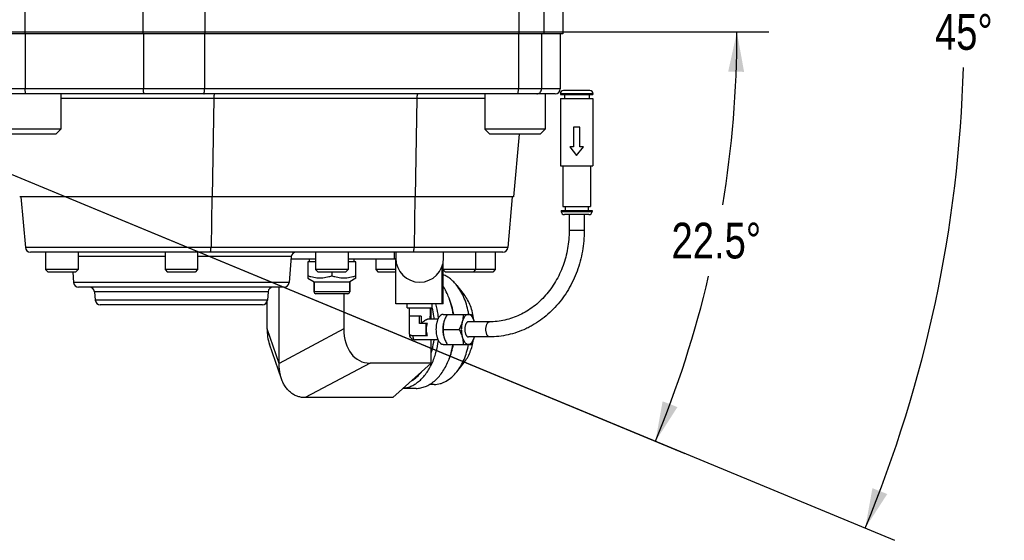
# Model space of a CAD drawing. Header units: inches. Extents: x 0 to 34, y 0 to 22.
# Tile 40 of 164: x 6.5 to 10.3, y 13.7 to 15.8. Entities that reach past the tile are written whole.
import ezdxf

# ---------------------------------------------------------------- set-up
doc = ezdxf.new("R2010")
doc.units = ezdxf.units.IN
doc.header["$LTSCALE"] = 1.87
doc.header["$MEASUREMENT"] = 0
doc.layers.get('0').update_dxf_attribs({"linetype": 'CONTINUOUS'})
doc.layers.add('3_ALL_AXES', color=7, linetype='CONTINUOUS')
doc.layers.add('7_ALL_FEATURES', color=7, linetype='CONTINUOUS')
doc.styles.get("Standard").update_dxf_attribs({"font": 'txt', "width": 0.8})
doc.dimstyles.new('DIMSTYLE_4', dxfattribs={"dimtxt": 0.14, "dimasz": 0.156, "dimexe": 0.125, "dimexo": 0.0625, "dimgap": 0.09, "dimtad": 0, "dimtih": 1, "dimtoh": 1, "dimdec": 0, "dimlfac": 4, "dimzin": 4, "dimdsep": 46, "dimtxsty": 'Standard', "dimblk": '_FILLED', "dimblk1": '_FILLED', "dimblk2": '_FILLED', "dimcen": 0.09, "dimadec": 0, "dimazin": 0, "dimtp": 0.5, "dimtm": 0.5, "dimtfac": 1, "dimtdec": 0, "dimtofl": 0, "dimtmove": 0, "dimatfit": 3, "dimldrblk": '_FILLED', "dimfxl": 0, "dimtolj": 1, "dimtzin": 4, "dimarcsym": 0})
doc.dimstyles.new('DIMSTYLE_5', dxfattribs={"dimtxt": 0.14, "dimasz": 0.156, "dimexe": 0.125, "dimexo": 0.0625, "dimgap": 0.09, "dimtad": 0, "dimtih": 1, "dimtoh": 1, "dimdec": 1, "dimlfac": 4, "dimzin": 4, "dimdsep": 46, "dimtxsty": 'Standard', "dimblk": '_FILLED', "dimblk1": '_FILLED', "dimblk2": '_FILLED', "dimcen": 0.09, "dimadec": 0, "dimazin": 0, "dimtp": 0.5, "dimtm": 0.5, "dimtfac": 1, "dimtdec": 1, "dimtofl": 0, "dimtmove": 0, "dimatfit": 3, "dimldrblk": '_FILLED', "dimfxl": 0, "dimtolj": 1, "dimtzin": 4, "dimarcsym": 0})

# ---------------------------------------------------------------- blocks, each defined once
blk = doc.blocks.new('*D24')
at = {"color": 2, "linetype": 'Continuous'}
for p, q in [((5.4976, 15.7037), (9.42, 15.7037)), ((5.9091, 15.3689), (9.0912, 14.0508))]:
    blk.add_line(p, q, dxfattribs=at)
for start, end in [(350.6938, 360), (337.5, 346.793)]:
    blk.add_arc((5.1007, 15.7037), 4.1943, start, end, dxfattribs=at)
for points in [[(9.3233, 15.5472), (9.295, 15.7037), (9.2609, 15.5484)], [(9.0036, 14.2553), (8.9757, 14.0987), (9.0618, 14.2325)]]:
    blk.add_solid(points, dxfattribs=at)
at = {"color": 2, "linetype": 'Continuous', "insert": (9.2144, 14.9555), "char_height": 0.14, "width": 0.541333, "attachment_point": 2, "line_spacing_factor": 0.9}
blk.add_mtext('22.5\\Fgdt;{\\Fgdt;~}', dxfattribs=at)
blk = doc.blocks.new('_FILLED')
at = {"color": 0, "linetype": 'ByBlock'}
blk.add_solid([(0, 0), (-1, 0.2), (-1, -0.2)], dxfattribs=at)
blk = doc.blocks.new('*D25')
at = {"color": 2, "linetype": 'Continuous'}
for p, q in [((5.9091, 16.0386), (9.9138, 17.6974)), ((5.9091, 15.3689), (9.9138, 13.7101))]:
    blk.add_line(p, q, dxfattribs=at)
for start, end in [(1.5778, 22.5), (337.5, 358.4222)]:
    blk.add_arc((5.1007, 15.7037), 5.0846, start, end, dxfattribs=at)
for points in [[(9.8848, 17.516), (9.7983, 17.6495), (9.8267, 17.493)], [(9.8267, 13.9145), (9.7983, 13.7579), (9.8848, 13.8915)]]:
    blk.add_solid(points, dxfattribs=at)
at = {"color": 2, "linetype": 'Continuous', "insert": (10.1853, 15.7737), "char_height": 0.14, "width": 0.317333, "attachment_point": 2, "line_spacing_factor": 0.9}
blk.add_mtext('45\\Fgdt;{\\Fgdt;~}', dxfattribs=at)

msp = doc.modelspace()

# ---------------------------------------------------------------- linework, layer by layer
at = {"layer": '3_ALL_AXES', "color": 7, "linetype": 'Continuous'}
for p, q in [((6.9709, 15.4607), (6.3521, 15.4607)), ((6.6432, 15.4607), (6.6432, 15.3229)), ((8.5822, 15.4607), (7.204, 15.4607)), ((8.3066, 15.4607), (8.3066, 15.3229)), ((8.5428, 15.4607), (8.5428, 15.3229)), ((8.6026, 15.4619), (8.6026, 15.4587)), ((8.6026, 15.4587), (8.7305, 15.4587)), ((8.6182, 15.4587), (8.6182, 15.4431)), ((8.7149, 15.4587), (8.7149, 15.4431)), ((8.7305, 15.4619), (8.7305, 15.4587)), ((8.6026, 15.4431), (8.7305, 15.4431)), ((8.6026, 15.4431), (8.6026, 15.1791)), ((8.7305, 15.4431), (8.7305, 15.1791)), ((8.6026, 15.1791), (8.7305, 15.1791)), ((8.6124, 15.1791), (8.6124, 15.0186)), ((8.7207, 15.1791), (8.7207, 15.0186)), ((8.6058, 15.003), (8.7273, 15.003)), ((8.6058, 15.003), (8.6058, 14.9999)), ((8.6124, 15.0186), (8.7207, 15.0186)), ((8.6214, 15.0186), (8.6214, 15.003)), ((8.7117, 15.0186), (8.7117, 15.003)), ((8.7273, 15.003), (8.7273, 14.9999)), ((8.0252, 14.8406), (6.5236, 14.8406)), ((6.5828, 14.8406), (6.5828, 14.7717)), ((6.7108, 14.8406), (6.7108, 14.7717)), ((7.0517, 14.8406), (7.0517, 14.7717)), ((7.1796, 14.8406), (7.1796, 14.7717)), ((7.6422, 14.8406), (7.6422, 14.7717)), ((7.7702, 14.8406), (7.7702, 14.7717)), ((8.3473, 14.8406), (8.3473, 14.7717)), ((7.6124, 14.8019), (7.6124, 14.7381)), ((7.6187, 14.8019), (7.6187, 14.8144)), ((7.7937, 14.8019), (7.7937, 14.8144)), ((7.7999, 14.7381), (7.7999, 14.8019)), ((7.8784, 14.8144), (7.8784, 14.7717)), ((7.9572, 14.6375), (7.9572, 14.816)), ((7.7062, 14.7619), (7.7062, 14.7465)), ((8.1386, 14.6375), (8.1386, 14.7841)), ((8.1434, 14.6375), (8.1434, 14.7702)), ((7.6124, 14.7381), (7.6362, 14.7244)), ((7.6362, 14.7244), (7.7762, 14.7244)), ((7.6362, 14.7244), (7.6362, 14.6844)), ((7.7999, 14.7381), (7.7762, 14.7244)), ((7.7762, 14.7244), (7.7762, 14.6844)), ((8.1964, 14.7098), (8.225, 14.6734)), ((8.1434, 14.6375), (7.9572, 14.6375)), ((8.0019, 14.6217), (8.0022, 14.6375)), ((8.0019, 14.6217), (8.0994, 14.6217)), ((8.01, 14.6217), (8.01, 14.5894)), ((8.0913, 14.6217), (8.0913, 14.578)), ((8.0994, 14.6217), (8.0991, 14.6375)), ((8.0999, 14.622), (8.0998, 14.6225)), ((8.1224, 14.578), (8.0865, 14.578)), ((8.1423, 14.5961), (8.2529, 14.5961)), ((8.146, 14.5667), (8.1445, 14.5604)), ((8.2434, 14.5963), (8.2433, 14.5965)), ((8.1427, 14.5374), (8.2051, 14.5374)), ((8.01, 14.5206), (8.01, 14.5192)), ((8.1224, 14.4967), (8.0325, 14.4967)), ((8.1445, 14.5143), (8.146, 14.508)), ((8.1423, 14.4786), (8.2529, 14.4786)), ((8.1964, 14.3708), (8.225, 14.4071)), ((8.0363, 14.3059), (7.986, 14.3059)), ((8.1074, 14.3215), (8.0893, 14.3215))]:
    msp.add_line(p, q, dxfattribs=at)
for points, knots in [([(6.5072, 15.4607), (6.507, 15.4607), (6.5063, 15.4611), (6.5056, 15.4623), (6.5049, 15.4642), (6.5044, 15.4666), (6.5039, 15.4696), (6.5034, 15.4742), (6.5033, 15.4779), (6.5033, 15.4804)], [0, 0, 0, 0, 0.041689, 0.106787, 0.200899, 0.322933, 0.469305, 0.635016, 1, 1, 1, 1]), ([(8.4356, 15.4607), (8.4358, 15.4607), (8.4362, 15.4613), (8.4366, 15.4624), (8.437, 15.4642), (8.4375, 15.4677), (8.4379, 15.4732), (8.438, 15.4779), (8.438, 15.4804)], [0, 0, 0, 0, 0.030114, 0.090257, 0.183128, 0.306288, 0.625094, 1, 1, 1, 1]), ([(8.5096, 15.4607), (8.512, 15.4607), (8.517, 15.4617), (8.5233, 15.4661), (8.5275, 15.4727), (8.5284, 15.4778), (8.5284, 15.4804)], [0, 0, 0, 0, 0.245064, 0.493048, 0.745104, 1, 1, 1, 1]), ([(7.7062, 14.7465), (7.7024, 14.7452), (7.6947, 14.7429), (7.683, 14.7402), (7.6712, 14.7385), (7.6593, 14.7379), (7.6474, 14.7385), (7.6356, 14.7402), (7.6239, 14.7429), (7.6162, 14.7452), (7.6124, 14.7465)], [0, 0, 0, 0, 0.125707, 0.250873, 0.375574, 0.5, 0.624426, 0.749127, 0.874293, 1, 1, 1, 1]), ([(7.7999, 14.7465), (7.7961, 14.7452), (7.7885, 14.7429), (7.7768, 14.7402), (7.765, 14.7385), (7.7531, 14.7379), (7.7411, 14.7385), (7.7293, 14.7402), (7.7176, 14.7429), (7.71, 14.7452), (7.7062, 14.7465)], [0, 0, 0, 0, 0.125707, 0.250873, 0.375574, 0.5, 0.624426, 0.749127, 0.874293, 1, 1, 1, 1]), ([(8.1964, 14.7098), (8.1926, 14.7145), (8.1847, 14.7235), (8.1718, 14.7353), (8.1581, 14.7448), (8.1484, 14.7497), (8.1435, 14.7517)], [0, 0, 0, 0, 0.267906, 0.523153, 0.766651, 1, 1, 1, 1]), ([(8.1627, 14.6678), (8.1613, 14.6711), (8.1557, 14.6839), (8.149, 14.6963), (8.1434, 14.705)], [0, 0, 0, 0, 0.257137, 1, 1, 1, 1]), ([(8.2433, 14.5965), (8.2415, 14.6073), (8.2367, 14.6285), (8.2264, 14.6586), (8.2131, 14.6859), (8.2022, 14.7023), (8.1964, 14.7098)], [0, 0, 0, 0, 0.2674, 0.524939, 0.769788, 1, 1, 1, 1]), ([(8.1826, 14.5963), (8.1806, 14.6088), (8.1754, 14.633), (8.1674, 14.6566), (8.1627, 14.6678)], [0, 0, 0, 0, 0.509823, 1, 1, 1, 1]), ([(8.1842, 14.5963), (8.1823, 14.6073), (8.1775, 14.6286), (8.1704, 14.6494), (8.1662, 14.6593)], [0, 0, 0, 0, 0.509499, 1, 1, 1, 1]), ([(8.2634, 14.5744), (8.2621, 14.5839), (8.2587, 14.6025), (8.2504, 14.6289), (8.2394, 14.6527), (8.23, 14.667), (8.2249, 14.6735)], [0, 0, 0, 0, 0.267844, 0.525989, 0.770869, 1, 1, 1, 1]), ([(8.108, 14.578), (8.1076, 14.5818), (8.1057, 14.5966), (8.1027, 14.6112), (8.0999, 14.622)], [0, 0, 0, 0, 0.253071, 1, 1, 1, 1]), ([(8.1247, 14.582), (8.1241, 14.5868), (8.1215, 14.6056), (8.1174, 14.6242), (8.1135, 14.6377)], [0, 0, 0, 0, 0.253982, 1, 1, 1, 1]), ([(8.1423, 14.5961), (8.1414, 14.5961), (8.1395, 14.5959), (8.1368, 14.595), (8.1342, 14.5936), (8.1316, 14.5916), (8.1292, 14.5891), (8.1268, 14.5862), (8.1247, 14.5827), (8.1227, 14.5788), (8.1209, 14.5746), (8.1193, 14.5699), (8.1179, 14.565), (8.1163, 14.558), (8.115, 14.5487), (8.1145, 14.5374), (8.115, 14.526), (8.1163, 14.5168), (8.1179, 14.5097), (8.1193, 14.5048), (8.1209, 14.5001), (8.1227, 14.4959), (8.1247, 14.492), (8.1268, 14.4886), (8.1292, 14.4856), (8.1316, 14.4831), (8.1342, 14.4811), (8.1368, 14.4797), (8.1395, 14.4788), (8.1414, 14.4786), (8.1423, 14.4786)], [0, 0, 0, 0, 0.019411, 0.039474, 0.060731, 0.083619, 0.108428, 0.135323, 0.164357, 0.195504, 0.228666, 0.263692, 0.300388, 0.338523, 0.418042, 0.5, 0.581958, 0.661477, 0.699612, 0.736308, 0.771334, 0.804496, 0.835643, 0.864677, 0.891572, 0.916381, 0.939269, 0.960526, 0.980589, 1, 1, 1, 1]), ([(8.1586, 14.5961), (8.1572, 14.5937), (8.1547, 14.589), (8.1512, 14.5817), (8.1482, 14.5743), (8.1467, 14.5692), (8.146, 14.5667)], [0, 0, 0, 0, 0.25553, 0.507947, 0.756366, 1, 1, 1, 1]), ([(8.2177, 14.5667), (8.217, 14.5642), (8.2155, 14.5592), (8.2125, 14.5518), (8.209, 14.5445), (8.2065, 14.5397), (8.2051, 14.5374)], [0, 0, 0, 0, 0.243634, 0.492053, 0.74447, 1, 1, 1, 1]), ([(8.2177, 14.5667), (8.2171, 14.5645), (8.216, 14.5598), (8.2149, 14.5525), (8.2142, 14.545), (8.214, 14.5374), (8.2142, 14.5297), (8.2149, 14.5222), (8.216, 14.515), (8.2171, 14.5103), (8.2177, 14.508)], [0, 0, 0, 0, 0.119155, 0.243278, 0.370777, 0.5, 0.629223, 0.756722, 0.880845, 1, 1, 1, 1]), ([(8.2416, 14.5961), (8.241, 14.5961), (8.2398, 14.596), (8.238, 14.5956), (8.2362, 14.595), (8.2338, 14.5938), (8.2308, 14.5916), (8.2276, 14.5882), (8.2246, 14.5839), (8.2219, 14.5788), (8.2196, 14.573), (8.2183, 14.5689), (8.2177, 14.5667)], [0, 0, 0, 0, 0.044841, 0.090379, 0.137212, 0.185894, 0.29047, 0.406881, 0.536319, 0.678882, 0.833888, 1, 1, 1, 1]), ([(8.2211, 14.5961), (8.2211, 14.5937), (8.2211, 14.5888), (8.2206, 14.5815), (8.2195, 14.5741), (8.2184, 14.5692), (8.2177, 14.5667)], [0, 0, 0, 0, 0.24322, 0.490413, 0.742459, 1, 1, 1, 1]), ([(8.2416, 14.5669), (8.2412, 14.5669), (8.2402, 14.5668), (8.2389, 14.5663), (8.2375, 14.5656), (8.2362, 14.5646), (8.235, 14.5634), (8.2339, 14.5619), (8.2328, 14.5602), (8.2318, 14.5582), (8.2309, 14.5561), (8.2298, 14.5529), (8.2287, 14.5486), (8.2279, 14.5431), (8.2277, 14.5393), (8.2277, 14.5374)], [0, 0, 0, 0, 0.038835, 0.078951, 0.121469, 0.167247, 0.216871, 0.27066, 0.328734, 0.39103, 0.457358, 0.527414, 0.677027, 0.836074, 1, 1, 1, 1]), ([(8.2655, 14.5669), (8.2649, 14.569), (8.2636, 14.5731), (8.2612, 14.5789), (8.2585, 14.5839), (8.2556, 14.5882), (8.2523, 14.5917), (8.2494, 14.5938), (8.247, 14.595), (8.2452, 14.5956), (8.2434, 14.596), (8.2422, 14.5961), (8.2416, 14.5961)], [0, 0, 0, 0, 0.166068, 0.321012, 0.46352, 0.592923, 0.709329, 0.81394, 0.862654, 0.909527, 0.955111, 1, 1, 1, 1]), ([(8.2655, 14.5669), (8.2648, 14.5694), (8.2632, 14.5744), (8.2603, 14.5817), (8.2568, 14.589), (8.2542, 14.5937), (8.2529, 14.5961)], [0, 0, 0, 0, 0.243682, 0.492111, 0.744509, 1, 1, 1, 1]), ([(8.1445, 14.5145), (8.1437, 14.5182), (8.1426, 14.5258), (8.1421, 14.5374), (8.1426, 14.5489), (8.1437, 14.5565), (8.1445, 14.5603)], [0, 0, 0, 0, 0.246091, 0.5, 0.753909, 1, 1, 1, 1]), ([(8.1445, 14.5604), (8.1441, 14.5585), (8.1435, 14.5546), (8.1427, 14.5469), (8.1426, 14.5412), (8.1427, 14.5374)], [0, 0, 0, 0, 0.255647, 0.507204, 1, 1, 1, 1]), ([(8.1427, 14.5374), (8.1426, 14.5336), (8.1427, 14.5278), (8.1435, 14.5201), (8.1441, 14.5162), (8.1445, 14.5143)], [0, 0, 0, 0, 0.492796, 0.744353, 1, 1, 1, 1]), ([(8.2051, 14.5374), (8.2065, 14.535), (8.209, 14.5302), (8.2125, 14.5229), (8.2155, 14.5155), (8.217, 14.5105), (8.2177, 14.508)], [0, 0, 0, 0, 0.25553, 0.507947, 0.756366, 1, 1, 1, 1]), ([(8.2277, 14.5374), (8.2277, 14.5354), (8.2279, 14.5316), (8.2287, 14.5261), (8.2298, 14.5218), (8.2309, 14.5187), (8.2318, 14.5165), (8.2328, 14.5146), (8.2339, 14.5128), (8.235, 14.5113), (8.2362, 14.5101), (8.2375, 14.5091), (8.2389, 14.5084), (8.2402, 14.5079), (8.2412, 14.5078), (8.2416, 14.5078)], [0, 0, 0, 0, 0.163926, 0.322973, 0.472586, 0.542642, 0.60897, 0.671266, 0.72934, 0.783129, 0.832753, 0.878531, 0.921049, 0.961165, 1, 1, 1, 1]), ([(8.0965, 14.4462), (8.0977, 14.4502), (8.1024, 14.4668), (8.1056, 14.4838), (8.1073, 14.4966)], [0, 0, 0, 0, 0.245581, 1, 1, 1, 1]), ([(8.0983, 14.4025), (8.1049, 14.4166), (8.1158, 14.4466), (8.122, 14.4778), (8.1241, 14.494)], [0, 0, 0, 0, 0.487219, 1, 1, 1, 1]), ([(8.146, 14.508), (8.1467, 14.5055), (8.1482, 14.5005), (8.1512, 14.4931), (8.1547, 14.4858), (8.1572, 14.481), (8.1586, 14.4786)], [0, 0, 0, 0, 0.243634, 0.492053, 0.74447, 1, 1, 1, 1]), ([(8.2177, 14.508), (8.2183, 14.5058), (8.2196, 14.5017), (8.2219, 14.4959), (8.2246, 14.4908), (8.2276, 14.4865), (8.2308, 14.4831), (8.2338, 14.4809), (8.2362, 14.4797), (8.238, 14.4791), (8.2398, 14.4787), (8.241, 14.4786), (8.2416, 14.4786)], [0, 0, 0, 0, 0.166112, 0.321118, 0.463681, 0.593119, 0.70953, 0.814106, 0.862788, 0.909621, 0.955159, 1, 1, 1, 1]), ([(8.2177, 14.508), (8.2184, 14.5055), (8.2195, 14.5006), (8.2206, 14.4932), (8.2211, 14.4859), (8.2211, 14.481), (8.2211, 14.4786)], [0, 0, 0, 0, 0.257541, 0.509587, 0.75678, 1, 1, 1, 1]), ([(8.2249, 14.4071), (8.2296, 14.4131), (8.2384, 14.4262), (8.2489, 14.4481), (8.257, 14.4722), (8.2607, 14.4892), (8.2622, 14.4979)], [0, 0, 0, 0, 0.230008, 0.474854, 0.732503, 1, 1, 1, 1]), ([(8.2416, 14.4786), (8.2422, 14.4786), (8.2434, 14.4787), (8.2452, 14.4791), (8.247, 14.4797), (8.2494, 14.4809), (8.2523, 14.4831), (8.2556, 14.4865), (8.2585, 14.4908), (8.2612, 14.4958), (8.2636, 14.5016), (8.2649, 14.5057), (8.2655, 14.5078)], [0, 0, 0, 0, 0.044889, 0.090473, 0.137346, 0.18606, 0.290671, 0.407077, 0.53648, 0.678988, 0.833932, 1, 1, 1, 1]), ([(8.2529, 14.4786), (8.2542, 14.481), (8.2568, 14.4857), (8.2603, 14.493), (8.2632, 14.5003), (8.2648, 14.5053), (8.2655, 14.5078)], [0, 0, 0, 0, 0.255491, 0.507889, 0.756318, 1, 1, 1, 1]), ([(8.1627, 14.4128), (8.167, 14.4231), (8.1745, 14.4447), (8.1796, 14.467), (8.1816, 14.4784)], [0, 0, 0, 0, 0.490661, 1, 1, 1, 1]), ([(8.1662, 14.4213), (8.17, 14.4303), (8.1766, 14.4491), (8.1812, 14.4685), (8.1831, 14.4785)], [0, 0, 0, 0, 0.491055, 1, 1, 1, 1]), ([(8.1964, 14.3708), (8.202, 14.378), (8.2124, 14.3936), (8.2253, 14.4194), (8.2355, 14.448), (8.2404, 14.4681), (8.2423, 14.4784)], [0, 0, 0, 0, 0.230749, 0.475618, 0.732877, 1, 1, 1, 1]), ([(8.0363, 14.3059), (8.0425, 14.3059), (8.0552, 14.3072), (8.0738, 14.3127), (8.0918, 14.3218), (8.1089, 14.3342), (8.1247, 14.3498), (8.1392, 14.3684), (8.1521, 14.3895), (8.1594, 14.4048), (8.1627, 14.4128)], [0, 0, 0, 0, 0.107219, 0.216753, 0.330576, 0.450271, 0.576834, 0.71073, 0.851932, 1, 1, 1, 1]), ([(7.9875, 14.3065), (7.993, 14.3072), (8.004, 14.3094), (8.02, 14.3154), (8.0355, 14.3242), (8.0502, 14.3354), (8.0641, 14.3491), (8.0768, 14.365), (8.0885, 14.3829), (8.0952, 14.3958), (8.0983, 14.4025)], [0, 0, 0, 0, 0.108183, 0.219195, 0.334479, 0.455113, 0.581796, 0.714875, 0.854365, 1, 1, 1, 1]), ([(8.0212, 14.3369), (8.0279, 14.341), (8.0409, 14.3509), (8.052, 14.3628), (8.0572, 14.3693)], [0, 0, 0, 0, 0.483255, 1, 1, 1, 1]), ([(8.1074, 14.3215), (8.1115, 14.3215), (8.1195, 14.3221), (8.1315, 14.3245), (8.1433, 14.3285), (8.159, 14.3361), (8.1777, 14.3495), (8.1904, 14.3632), (8.1964, 14.3708)], [0, 0, 0, 0, 0.114523, 0.230288, 0.348302, 0.469565, 0.724589, 1, 1, 1, 1])]:
    msp.add_open_spline(points, degree=3, knots=knots, dxfattribs=at)
at = {"layer": '7_ALL_FEATURES', "color": 7, "linetype": 'Continuous'}
for p, q in [((6.5013, 16.13), (6.5013, 15.6969)), ((8.4392, 16.13), (8.4392, 15.6969)), ((8.5379, 16.13), (8.5379, 15.6969)), ((8.6117, 16.13), (8.6117, 15.6969)), ((6.965, 15.943), (6.965, 15.6969)), ((7.2077, 15.943), (7.2077, 15.6969)), ((8.6117, 15.6969), (6.3225, 15.6969)), ((6.5033, 15.6969), (6.5033, 15.4804)), ((6.9669, 15.6969), (6.9669, 15.4804)), ((7.2065, 15.6969), (7.2065, 15.4804)), ((8.438, 15.6969), (8.438, 15.4804)), ((8.5284, 15.6969), (8.5284, 15.4804)), ((8.6019, 15.6969), (8.6019, 15.4804)), ((8.6019, 15.4804), (6.3324, 15.4804)), ((8.3581, 15.4607), (6.5838, 15.4607)), ((6.6432, 15.4607), (6.6432, 15.3229)), ((8.3066, 15.4607), (8.3066, 15.3229)), ((8.5822, 15.4607), (8.5428, 15.4607)), ((8.5428, 15.4607), (8.5428, 15.3229)), ((8.6026, 15.4619), (8.7305, 15.4619)), ((8.718, 15.4744), (8.6151, 15.4744)), ((8.3066, 15.4427), (6.6432, 15.4427)), ((7.2428, 15.4427), (7.2364, 15.0571)), ((8.0396, 15.4427), (8.0332, 15.0571)), ((6.6432, 15.3229), (6.407, 15.3229)), ((6.6235, 15.3032), (6.4267, 15.3032)), ((6.6432, 15.3229), (6.6235, 15.3032)), ((8.5428, 15.3229), (8.3066, 15.3229)), ((8.3066, 15.3229), (8.3263, 15.3032)), ((8.5231, 15.3032), (8.3263, 15.3032)), ((8.4404, 15.3032), (8.4189, 15.0571)), ((8.5428, 15.3229), (8.5231, 15.3032)), ((8.6788, 15.3308), (8.6536, 15.3308)), ((8.6536, 15.3308), (8.6536, 15.2527)), ((8.6788, 15.2527), (8.6788, 15.3308)), ((8.6536, 15.2527), (8.6391, 15.2527)), ((8.6391, 15.2527), (8.6665, 15.2197)), ((8.6665, 15.2197), (8.6933, 15.2527)), ((8.6933, 15.2527), (8.6788, 15.2527)), ((8.4189, 15.0571), (6.4816, 15.0571)), ((6.4866, 15.0571), (6.5039, 14.8586)), ((7.2355, 15.0571), (7.2321, 14.8586)), ((8.0322, 15.0571), (8.0289, 14.8586)), ((8.414, 15.0571), (8.3966, 14.8586)), ((8.6058, 14.9999), (8.7273, 14.9999)), ((8.7148, 14.9874), (8.6183, 14.9874)), ((8.637, 14.9874), (8.637, 14.9249)), ((8.6961, 14.9874), (8.6961, 14.9249)), ((8.6961, 14.9249), (8.637, 14.9249)), ((8.3966, 14.8586), (6.5039, 14.8586)), ((6.5828, 14.8406), (6.5238, 14.8406)), ((6.5828, 14.8406), (6.5828, 14.7717)), ((7.0749, 14.8406), (6.6245, 14.8406)), ((6.7108, 14.8406), (6.7108, 14.7717)), ((7.0517, 14.8406), (7.0517, 14.7717)), ((7.6699, 14.8406), (7.1564, 14.8406)), ((7.1796, 14.8406), (7.1796, 14.7717)), ((7.6422, 14.8406), (7.6422, 14.7717)), ((8.377, 14.8406), (7.7596, 14.8406)), ((7.7702, 14.8406), (7.7702, 14.7717)), ((7.9522, 14.8144), (7.9522, 14.8406)), ((7.9572, 14.8406), (7.9572, 14.816)), ((8.1442, 14.816), (8.1442, 14.8406)), ((8.2698, 14.8406), (8.2698, 14.7717)), ((8.3473, 14.8406), (8.3473, 14.7717)), ((7.0517, 14.8226), (6.7108, 14.8226)), ((7.5471, 14.8226), (7.1796, 14.8226)), ((7.5471, 14.8226), (7.5382, 14.7208)), ((7.5464, 14.8144), (7.6422, 14.8144)), ((7.6422, 14.8019), (7.6124, 14.8019)), ((7.7702, 14.8144), (7.9572, 14.8144)), ((7.7999, 14.8019), (7.7702, 14.8019)), ((7.8784, 14.8144), (7.8784, 14.7717)), ((8.1419, 14.7954), (8.1419, 14.7717)), ((6.7108, 14.7717), (6.5828, 14.7717)), ((6.5828, 14.7717), (6.5927, 14.7619)), ((6.701, 14.7619), (6.5927, 14.7619)), ((6.6895, 14.7619), (6.693, 14.7208)), ((6.7108, 14.7717), (6.701, 14.7619)), ((7.1796, 14.7717), (7.0517, 14.7717)), ((7.0517, 14.7717), (7.0615, 14.7619)), ((7.1698, 14.7619), (7.0615, 14.7619)), ((7.1796, 14.7717), (7.1698, 14.7619)), ((7.7702, 14.7717), (7.6422, 14.7717)), ((7.6422, 14.7717), (7.6521, 14.7619)), ((7.7603, 14.7619), (7.6521, 14.7619)), ((7.7702, 14.7717), (7.7603, 14.7619)), ((7.9572, 14.7717), (7.8784, 14.7717)), ((7.8784, 14.7717), (7.8883, 14.7619)), ((7.9572, 14.7619), (7.8883, 14.7619)), ((8.3473, 14.7717), (8.1419, 14.7717)), ((8.1419, 14.7717), (8.1517, 14.7619)), ((8.3375, 14.7619), (8.1517, 14.7619)), ((8.2698, 14.7717), (8.26, 14.7619)), ((8.3473, 14.7717), (8.3375, 14.7619)), ((7.5382, 14.7208), (6.693, 14.7208)), ((7.6362, 14.6844), (7.6362, 14.7244)), ((7.7762, 14.6844), (7.7762, 14.7244)), ((7.5186, 14.7028), (6.7127, 14.7028)), ((7.4563, 14.6848), (6.7749, 14.6848)), ((6.7749, 14.6848), (6.7778, 14.6519)), ((7.4563, 14.6848), (7.4535, 14.6519)), ((7.4989, 14.4039), (7.4989, 14.7028)), ((7.7762, 14.6844), (7.6362, 14.6844)), ((7.4535, 14.6519), (6.7778, 14.6519)), ((7.4519, 14.5392), (7.4519, 14.6458)), ((7.7687, 14.6769), (7.6437, 14.6769)), ((7.7532, 14.6769), (7.7532, 14.5392)), ((7.4338, 14.6339), (6.7974, 14.6339)), ((8.0962, 14.578), (8.0962, 14.6217)), ((8.0559, 14.5894), (8.0091, 14.5894)), ((8.0091, 14.5894), (8.0091, 14.5253)), ((8.0506, 14.5609), (8.0506, 14.5894)), ((8.0559, 14.5894), (8.0559, 14.5609)), ((8.0923, 14.5894), (8.0913, 14.5894)), ((8.0923, 14.578), (8.0923, 14.5894)), ((8.3244, 14.5669), (8.2416, 14.5669)), ((7.4989, 14.4039), (7.4519, 14.5392)), ((7.7532, 14.5392), (7.4989, 14.4039)), ((8.0811, 14.5609), (8.0506, 14.5609)), ((8.0758, 14.5139), (8.0758, 14.5609)), ((8.0102, 14.52), (8.01, 14.5191)), ((8.0192, 14.5139), (8.0811, 14.5139)), ((8.0325, 14.4967), (8.0325, 14.4967)), ((8.0962, 14.405), (8.0962, 14.4967)), ((8.3244, 14.5078), (8.2416, 14.5078)), ((7.5084, 14.3436), (7.4614, 14.4789)), ((7.856, 14.405), (7.6017, 14.2697)), ((8.0962, 14.405), (7.856, 14.405)), ((7.9456, 14.2697), (8.0962, 14.405)), ((7.9456, 14.2697), (7.6017, 14.2697))]:
    msp.add_line(p, q, dxfattribs=at)
msp.add_lwpolyline([(8.01, 14.5191), (8.0103, 14.5157), (8.0114, 14.5112), (8.0134, 14.5071), (8.0163, 14.5035), (8.0198, 14.5005), (8.0238, 14.4984), (8.0283, 14.4971), (8.0325, 14.4967)], dxfattribs=at)
for centre, radius, start, end in [((8.5822, 15.4804), 0.0197, 270, 360), ((8.6151, 15.4619), 0.0125, 90, 180), ((8.718, 15.4619), 0.0125, 0, 90), ((8.6183, 14.9999), 0.0125, 180, 270), ((8.7148, 14.9999), 0.0125, 270, 360), ((6.5236, 14.8603), 0.0197, 185, 270), ((7.5667, 14.8209), 0.0197, 90, 175), ((8.377, 14.8603), 0.0197, 270, 355), ((8.0507, 14.816), 0.0935, 180, 360), ((6.7127, 14.7225), 0.0197, 185, 270), ((7.5186, 14.7225), 0.0197, 270, 355), ((6.7553, 14.6831), 0.0197, 5, 90), ((7.4759, 14.6831), 0.0197, 90, 175), ((7.6437, 14.6844), 0.0075, 180, 270), ((7.7687, 14.6844), 0.0075, 270, 360), ((6.7974, 14.6536), 0.0197, 185, 270), ((7.4338, 14.6536), 0.0197, 270, 355)]:
    msp.add_arc(centre, radius, start, end, dxfattribs=at)
for centre, end_param in [((7.589, 14.584), -3.819427), ((7.8903, 14.584), -2.877336)]:
    msp.add_ellipse(centre, major_axis=(0.0678, 0.1728), ratio=0.689899, start_param=-4.195452, end_param=end_param, dxfattribs=at)
for points, knots in [([(6.9709, 15.4607), (6.9706, 15.4607), (6.9699, 15.4611), (6.9693, 15.4623), (6.9686, 15.4642), (6.968, 15.4666), (6.9676, 15.4696), (6.9671, 15.4742), (6.9669, 15.4779), (6.9669, 15.4804)], [0, 0, 0, 0, 0.041689, 0.106787, 0.200899, 0.322933, 0.469305, 0.635016, 1, 1, 1, 1]), ([(7.204, 15.4607), (7.2042, 15.4607), (7.2047, 15.4613), (7.205, 15.4624), (7.2055, 15.4642), (7.2059, 15.4677), (7.2064, 15.4732), (7.2065, 15.4779), (7.2065, 15.4804)], [0, 0, 0, 0, 0.030114, 0.090257, 0.183128, 0.306288, 0.625094, 1, 1, 1, 1]), ([(7.2466, 15.4607), (7.2463, 15.4607), (7.2457, 15.4603), (7.2451, 15.4592), (7.2445, 15.4576), (7.244, 15.4554), (7.2435, 15.4527), (7.243, 15.4484), (7.2429, 15.445), (7.2428, 15.4427)], [0, 0, 0, 0, 0.040798, 0.104601, 0.197104, 0.317568, 0.462917, 0.62875, 1, 1, 1, 1]), ([(8.0433, 15.4607), (8.0431, 15.4607), (8.0425, 15.4603), (8.0419, 15.4592), (8.0413, 15.4576), (8.0407, 15.4554), (8.0403, 15.4527), (8.0398, 15.4484), (8.0396, 15.445), (8.0396, 15.4427)], [0, 0, 0, 0, 0.040798, 0.104601, 0.197104, 0.317568, 0.462917, 0.62875, 1, 1, 1, 1]), ([(8.6961, 14.9249), (8.6961, 14.9113), (8.6949, 14.8841), (8.6896, 14.8438), (8.6808, 14.8042), (8.6686, 14.7657), (8.6531, 14.7288), (8.6345, 14.6937), (8.6128, 14.6607), (8.5884, 14.6303), (8.5614, 14.6027), (8.5321, 14.5782), (8.5059, 14.5605), (8.4841, 14.5481), (8.4619, 14.537), (8.4331, 14.5253), (8.3975, 14.5153), (8.3611, 14.5092), (8.3366, 14.5078), (8.3244, 14.5078)], [0, 0, 0, 0, 0.06575, 0.131385, 0.196772, 0.261811, 0.3264, 0.390461, 0.453932, 0.516772, 0.578967, 0.640527, 0.701486, 0.731767, 0.761922, 0.821874, 0.881459, 0.940796, 1, 1, 1, 1]), ([(8.637, 14.9249), (8.637, 14.9131), (8.636, 14.8896), (8.6314, 14.8546), (8.6239, 14.8204), (8.6135, 14.7871), (8.6002, 14.7552), (8.5843, 14.725), (8.5659, 14.6967), (8.5452, 14.6707), (8.5223, 14.6471), (8.4976, 14.6263), (8.4713, 14.6083), (8.4436, 14.5933), (8.4148, 14.5816), (8.3851, 14.5731), (8.3549, 14.568), (8.3345, 14.5669), (8.3244, 14.5669)], [0, 0, 0, 0, 0.066997, 0.133845, 0.200364, 0.266421, 0.331879, 0.396624, 0.460562, 0.523629, 0.585792, 0.647048, 0.707434, 0.767023, 0.825921, 0.884265, 0.942239, 1, 1, 1, 1]), ([(7.2284, 14.8406), (7.2287, 14.8406), (7.2293, 14.841), (7.2299, 14.8421), (7.2305, 14.8437), (7.231, 14.8459), (7.2315, 14.8486), (7.2319, 14.8529), (7.2321, 14.8562), (7.2321, 14.8586)], [0, 0, 0, 0, 0.040798, 0.104601, 0.197104, 0.317568, 0.462917, 0.62875, 1, 1, 1, 1]), ([(8.0252, 14.8406), (8.0254, 14.8406), (8.0261, 14.841), (8.0267, 14.8421), (8.0273, 14.8437), (8.0278, 14.8459), (8.0282, 14.8486), (8.0287, 14.8529), (8.0289, 14.8562), (8.0289, 14.8586)], [0, 0, 0, 0, 0.040798, 0.104601, 0.197104, 0.317568, 0.462917, 0.62875, 1, 1, 1, 1]), ([(8.0865, 14.578), (8.0861, 14.578), (8.0851, 14.5779), (8.0836, 14.5776), (8.082, 14.5772), (8.0803, 14.5766), (8.0785, 14.5758), (8.0759, 14.5746), (8.0732, 14.5732), (8.0705, 14.5715), (8.0677, 14.5698), (8.0642, 14.5673), (8.06, 14.5642), (8.0572, 14.562), (8.0559, 14.5609)], [0, 0, 0, 0, 0.037907, 0.080483, 0.127695, 0.179299, 0.234943, 0.2942, 0.421773, 0.489254, 0.558692, 0.702083, 0.849784, 1, 1, 1, 1]), ([(8.3244, 14.5078), (8.3239, 14.5078), (8.323, 14.5079), (8.3211, 14.5085), (8.3194, 14.5097), (8.3178, 14.5113), (8.3162, 14.5134), (8.3144, 14.5166), (8.3127, 14.5211), (8.3115, 14.5261), (8.3107, 14.5316), (8.3104, 14.5374), (8.3107, 14.5431), (8.3115, 14.5486), (8.3127, 14.5536), (8.3144, 14.5581), (8.3162, 14.5613), (8.3178, 14.5634), (8.3194, 14.565), (8.3211, 14.5662), (8.323, 14.5668), (8.3239, 14.5669), (8.3244, 14.5669)], [0, 0, 0, 0, 0.019402, 0.039482, 0.083524, 0.108342, 0.135249, 0.195407, 0.263595, 0.338437, 0.417998, 0.5, 0.582002, 0.661563, 0.736405, 0.804593, 0.864751, 0.891658, 0.916476, 0.960518, 0.980598, 1, 1, 1, 1]), ([(8.0091, 14.5253), (8.0091, 14.5245), (8.0092, 14.5229), (8.0097, 14.5213), (8.01, 14.5206)], [0, 0, 0, 0, 0.502246, 1, 1, 1, 1]), ([(8.0776, 14.5374), (8.0776, 14.5394), (8.0777, 14.5436), (8.0784, 14.5496), (8.0795, 14.5554), (8.0805, 14.5591), (8.0811, 14.5609)], [0, 0, 0, 0, 0.26177, 0.518705, 0.766189, 1, 1, 1, 1]), ([(8.0811, 14.5139), (8.0805, 14.5156), (8.0795, 14.5193), (8.0784, 14.5251), (8.0777, 14.5311), (8.0776, 14.5353), (8.0776, 14.5374)], [0, 0, 0, 0, 0.233811, 0.481295, 0.73823, 1, 1, 1, 1]), ([(8.01, 14.5206), (8.0104, 14.5196), (8.0114, 14.5178), (8.0136, 14.5156), (8.0162, 14.5142), (8.0182, 14.5139), (8.0192, 14.5139)], [0, 0, 0, 0, 0.262043, 0.515341, 0.760223, 1, 1, 1, 1]), ([(8.0246, 14.5139), (8.0244, 14.5127), (8.0243, 14.5103), (8.0243, 14.507), (8.0247, 14.5045), (8.0252, 14.5027), (8.0258, 14.5011), (8.0265, 14.4997), (8.0275, 14.4986), (8.0284, 14.4979), (8.0293, 14.4974), (8.0303, 14.497), (8.0313, 14.4968), (8.0321, 14.4967), (8.0325, 14.4967)], [0, 0, 0, 0, 0.170003, 0.324968, 0.463991, 0.52762, 0.587486, 0.697065, 0.748085, 0.797557, 0.846451, 0.895816, 0.94669, 1, 1, 1, 1]), ([(7.5085, 14.3434), (7.5068, 14.3481), (7.501, 14.3678), (7.4989, 14.3885), (7.4989, 14.4039)], [0, 0, 0, 0, 0.246399, 1, 1, 1, 1]), ([(7.6017, 14.2697), (7.5969, 14.2697), (7.5872, 14.2704), (7.5729, 14.2738), (7.559, 14.2796), (7.546, 14.288), (7.5341, 14.2988), (7.5237, 14.3119), (7.5149, 14.3269), (7.5104, 14.3377), (7.5085, 14.3434)], [0, 0, 0, 0, 0.113535, 0.228242, 0.345352, 0.46622, 0.591894, 0.722921, 0.859187, 1, 1, 1, 1])]:
    msp.add_open_spline(points, degree=3, knots=knots, dxfattribs=at)

# ---------------------------------------------------------------- dimensions: what is measured, and where the dimension line sits
at = {"color": 2, "linetype": 'Continuous'}
for base, line1, line2, dimstyle, picture, middle in [((10.1853, 15.7037), ((9.9138, 13.7101), (5.9091, 15.3689)), ((5.9091, 16.0386), (9.9138, 17.6974)), 'DIMSTYLE_4', '*D25', (10.1853, 15.7037)), ((9.2144, 14.8855), ((9.0912, 14.0508), (5.9091, 15.3689)), ((5.4976, 15.7037), (9.42, 15.7037)), 'DIMSTYLE_5', '*D24', (9.2144, 14.8855))]:
    dim = msp.add_angular_dim_2l(base=base, line1=line1, line2=line2, dimstyle=dimstyle, dxfattribs=at)
    dim.commit()
    dim.dimension.update_dxf_attribs({"geometry": picture, "text_midpoint": middle, "dimtype": 162})

doc.saveas('drawing.dxf')
